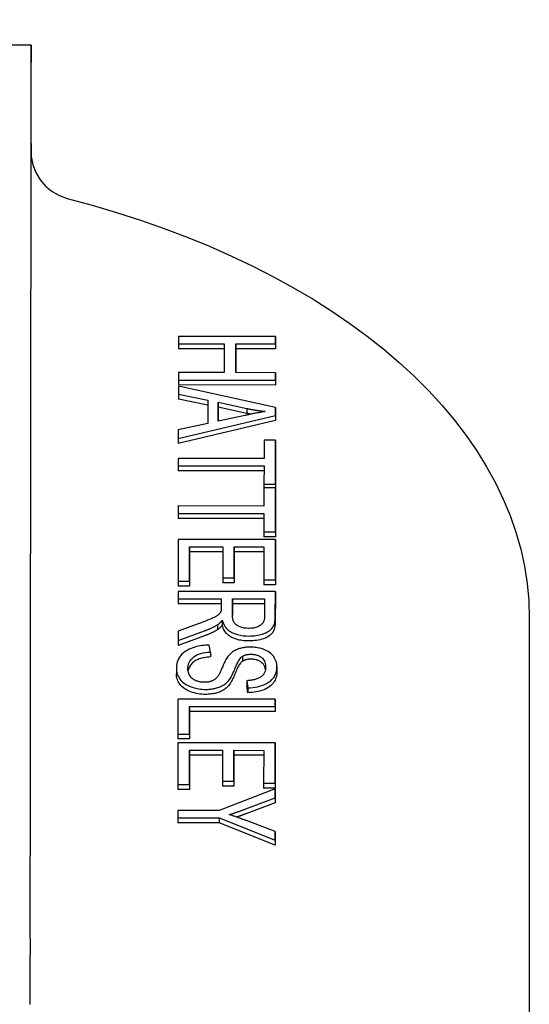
# Model space of a CAD drawing. Header units: millimetres. Extents: x 230 to 512, y 28 to 398.
# Tile 12 of 12: x 491 to 512, y 259 to 299. Entities that reach past the tile are written whole.
import ezdxf

# ---------------------------------------------------------------- set-up
doc = ezdxf.new("R2010")
doc.units = ezdxf.units.MM
doc.layers.add('Detail', color=2, linetype='Continuous')

msp = doc.modelspace()

# ---------------------------------------------------------------- linework, layer by layer
at = {"layer": 'Detail'}
for p, q in [((491.289, 298.274), (468.789, 298.283)), ((491.292, 294.223), (491.292, 293.702)), ((497.352, 286.287), (497.351, 285.983)), ((501.352, 286.286), (497.352, 286.287)), ((501.351, 285.982), (501.352, 286.286)), ((501.352, 286.286), (501.352, 286.081)), ((497.351, 285.983), (497.351, 285.778)), ((497.351, 285.983), (499.235, 285.982)), ((499.235, 285.982), (499.234, 284.793)), ((499.707, 284.793), (499.708, 285.982)), ((499.708, 285.982), (501.351, 285.982)), ((499.708, 285.982), (499.708, 285.777)), ((501.352, 286.081), (501.351, 285.777)), ((501.351, 285.982), (501.351, 285.777)), ((499.235, 285.778), (497.351, 285.778)), ((499.708, 285.777), (499.707, 284.793)), ((501.351, 285.777), (499.708, 285.777)), ((499.234, 284.793), (497.35, 284.794)), ((497.35, 284.794), (497.35, 284.49)), ((501.35, 284.792), (499.707, 284.793)), ((501.35, 284.792), (501.35, 284.588)), ((501.35, 284.488), (501.35, 284.792)), ((497.349, 284.234), (497.349, 283.913)), ((501.348, 283.352), (497.349, 284.234)), ((497.35, 284.49), (497.35, 284.285)), ((497.35, 284.49), (501.35, 284.488)), ((501.35, 284.283), (497.35, 284.285)), ((501.35, 284.588), (501.35, 284.283)), ((501.35, 284.488), (501.35, 284.283)), ((497.349, 283.913), (497.349, 283.708)), ((497.349, 283.913), (498.559, 283.66)), ((498.559, 283.456), (497.349, 283.708)), ((498.559, 283.66), (498.558, 282.699)), ((498.988, 282.793), (498.989, 283.573)), ((498.989, 283.573), (498.989, 283.368)), ((498.989, 283.573), (500.162, 283.319)), ((497.347, 282.087), (501.348, 283.023)), ((498.989, 283.368), (498.988, 282.793)), ((500.098, 283.034), (498.988, 282.793)), ((500.162, 283.114), (498.989, 283.368)), ((500.162, 283.319), (500.162, 283.114)), ((501.348, 283.352), (501.348, 283.147)), ((501.348, 283.023), (501.348, 283.352)), ((501.348, 283.147), (501.348, 282.818)), ((501.348, 283.023), (501.348, 282.818)), ((501.348, 282.818), (497.347, 281.882)), ((498.558, 282.699), (497.347, 282.433)), ((497.347, 282.433), (497.347, 282.087)), ((497.347, 282.087), (497.347, 281.882)), ((500.874, 282.016), (500.873, 281.26)), ((501.347, 282.016), (500.874, 282.016)), ((501.344, 280.197), (501.347, 282.016)), ((501.347, 281.811), (501.344, 279.992)), ((501.347, 282.016), (501.347, 281.811)), ((497.346, 281.262), (497.345, 280.957)), ((500.873, 281.26), (497.346, 281.262)), ((497.345, 280.957), (497.345, 280.753)), ((497.345, 280.957), (500.873, 280.956)), ((500.873, 280.751), (497.345, 280.753)), ((500.873, 280.956), (500.872, 280.197)), ((500.872, 280.197), (500.872, 280.057)), ((500.872, 280.197), (501.344, 280.197)), ((501.344, 280.197), (501.344, 279.992)), ((500.872, 280.057), (500.871, 279.302)), ((501.344, 280.057), (500.872, 280.057)), ((501.342, 278.238), (501.344, 280.057)), ((501.344, 279.852), (501.342, 278.034)), ((501.344, 280.057), (501.344, 279.852)), ((501.344, 279.992), (501.344, 279.992)), ((497.343, 279.303), (497.343, 278.999)), ((500.871, 279.302), (497.343, 279.303)), ((497.343, 278.999), (497.343, 278.794)), ((497.343, 278.999), (500.871, 278.997)), ((500.871, 278.997), (500.87, 278.238)), ((500.87, 278.793), (497.343, 278.794)), ((500.87, 278.238), (500.87, 278.034)), ((500.87, 278.238), (501.342, 278.238)), ((501.342, 278.238), (501.342, 278.034)), ((497.342, 277.922), (497.34, 276.208)), ((501.342, 277.92), (497.342, 277.922)), ((501.342, 278.034), (500.87, 278.034)), ((501.34, 276.259), (501.342, 277.92)), ((501.342, 277.92), (501.342, 277.715)), ((497.812, 276.208), (497.814, 277.617)), ((497.814, 277.412), (497.812, 276.003)), ((497.814, 277.617), (497.814, 277.412)), ((497.814, 277.617), (499.174, 277.617)), ((499.174, 277.412), (497.814, 277.412)), ((499.174, 277.617), (499.172, 276.345)), ((499.645, 276.345), (499.646, 277.616)), ((499.646, 277.412), (499.645, 276.14)), ((499.646, 277.616), (500.869, 277.616)), ((499.646, 277.616), (499.646, 277.412)), ((500.869, 277.411), (499.646, 277.412)), ((500.869, 277.616), (500.867, 276.259)), ((501.342, 277.715), (501.34, 276.054)), ((497.34, 276.208), (497.34, 276.003)), ((497.34, 276.208), (497.812, 276.208)), ((497.812, 276.208), (497.812, 276.003)), ((499.172, 276.345), (499.172, 276.14)), ((499.172, 276.345), (499.645, 276.345)), ((499.645, 276.14), (499.172, 276.14)), ((499.645, 276.345), (499.645, 276.14)), ((500.867, 276.259), (501.34, 276.259)), ((500.867, 276.259), (500.867, 276.054)), ((501.34, 276.259), (501.34, 276.054)), ((497.339, 275.785), (497.339, 275.48)), ((501.339, 275.783), (497.339, 275.785)), ((497.812, 276.003), (497.34, 276.003)), ((501.34, 276.054), (500.867, 276.054)), ((501.338, 274.765), (501.339, 275.783)), ((501.339, 275.783), (501.339, 275.578)), ((497.339, 275.48), (497.339, 275.276)), ((497.339, 275.48), (499.116, 275.48)), ((499.116, 275.48), (499.116, 275.128)), ((499.573, 274.827), (499.574, 275.48)), ((499.574, 275.48), (499.574, 275.275)), ((499.574, 275.48), (500.897, 275.479)), ((500.897, 275.479), (500.896, 274.753)), ((501.339, 275.578), (501.338, 274.561)), ((499.116, 275.275), (497.339, 275.276)), ((499.574, 275.275), (499.573, 274.804)), ((500.897, 275.274), (499.574, 275.275)), ((499.158, 274.595), (499.158, 274.39)), ((511.786, 274.698), (511.786, 255.284)), ((498.17, 274.448), (497.337, 274.144)), ((497.337, 273.765), (498.426, 274.161)), ((497.337, 274.144), (497.337, 273.765)), ((498.96, 274.413), (498.96, 274.208)), ((498.426, 273.957), (497.337, 273.56)), ((497.337, 273.765), (497.337, 273.56)), ((498.666, 273.29), (498.623, 273.577)), ((498.666, 273.29), (498.666, 273.086)), ((499.983, 273.11), (499.983, 272.905)), ((497.268, 272.598), (497.268, 272.393)), ((501.406, 272.682), (501.406, 272.477)), ((500.17, 272.108), (500.17, 271.903)), ((500.17, 272.108), (500.21, 271.817)), ((500.21, 271.613), (500.17, 271.903)), ((500.21, 271.817), (500.21, 271.613)), ((497.334, 271.348), (497.332, 269.914)), ((501.334, 271.347), (497.334, 271.348)), ((501.334, 271.042), (501.334, 271.347)), ((501.334, 271.347), (501.334, 271.142)), ((497.805, 269.914), (497.806, 271.044)), ((497.806, 270.839), (497.805, 269.709)), ((497.806, 271.044), (501.334, 271.042)), ((497.806, 271.044), (497.806, 270.839)), ((501.334, 270.838), (497.806, 270.839)), ((501.334, 271.142), (501.334, 270.838)), ((501.334, 271.042), (501.334, 270.838)), ((497.332, 269.914), (497.805, 269.914)), ((497.332, 269.914), (497.332, 269.709)), ((497.805, 269.709), (497.332, 269.709)), ((497.805, 269.914), (497.805, 269.709)), ((497.332, 269.547), (497.33, 267.833)), ((501.332, 269.545), (497.332, 269.547)), ((497.803, 267.833), (497.804, 269.243)), ((497.804, 269.243), (499.164, 269.242)), ((497.804, 269.243), (497.804, 269.038)), ((499.164, 269.242), (499.162, 267.971)), ((499.635, 267.971), (499.637, 269.242)), ((499.637, 269.242), (500.859, 269.241)), ((499.637, 269.242), (499.637, 269.037)), ((500.859, 269.241), (500.857, 267.884)), ((501.33, 267.884), (501.332, 269.545)), ((501.332, 269.341), (501.33, 267.679)), ((501.332, 269.545), (501.332, 269.341)), ((497.804, 269.038), (497.803, 267.628)), ((499.164, 269.037), (497.804, 269.038)), ((499.637, 269.037), (499.635, 267.766)), ((500.859, 269.037), (499.637, 269.037)), ((497.33, 267.833), (497.803, 267.833)), ((497.33, 267.833), (497.33, 267.628)), ((497.803, 267.628), (497.33, 267.628)), ((497.803, 267.833), (497.803, 267.628)), ((501.33, 267.652), (499.024, 266.768)), ((499.162, 267.971), (499.635, 267.971)), ((499.162, 267.971), (499.162, 267.766)), ((499.635, 267.766), (499.162, 267.766)), ((499.635, 267.971), (499.635, 267.766)), ((500.857, 267.884), (501.33, 267.884)), ((500.857, 267.884), (500.857, 267.68)), ((501.33, 267.679), (500.857, 267.68)), ((501.329, 267.283), (501.33, 267.652)), ((501.33, 267.884), (501.33, 267.679)), ((501.33, 267.652), (501.33, 267.447)), ((500.121, 266.83), (501.329, 267.283)), ((501.33, 267.447), (501.329, 267.078)), ((501.329, 267.283), (501.329, 267.078)), ((501.329, 267.078), (500.121, 266.625)), ((497.329, 266.768), (497.328, 266.464)), ((497.328, 266.464), (499.023, 266.463)), ((497.328, 266.464), (497.328, 266.259)), ((499.024, 266.768), (497.329, 266.768)), ((499.023, 266.463), (501.327, 265.546)), ((499.023, 266.463), (499.023, 266.259)), ((499.023, 266.259), (497.328, 266.259)), ((501.327, 265.341), (499.023, 266.259)), ((501.328, 265.899), (500.151, 266.346)), ((501.327, 265.546), (501.328, 265.899)), ((501.328, 265.695), (501.327, 265.341)), ((501.328, 265.899), (501.328, 265.695)), ((501.327, 265.546), (501.327, 265.341))]:
    msp.add_line(p, q, dxfattribs=at)
at = {"layer": 'Detail', "flags": 128}
for points in [[(491.281, 293.834), (491.281, 293.808), (491.281, 293.782), (491.281, 293.755), (491.282, 293.729), (491.282, 293.702), (491.282, 293.674), (491.283, 293.646), (491.283, 293.618), (491.284, 293.589), (491.284, 293.559), (491.285, 293.529), (491.285, 293.497), (491.285, 293.465), (491.286, 293.432), (491.286, 293.398), (491.286, 293.363), (491.286, 293.328), (491.286, 293.292), (491.285, 293.258), (491.285, 293.225), (491.285, 293.192), (491.284, 293.16), (491.284, 293.129), (491.283, 293.099)], [(491.282, 293.881), (491.282, 293.876), (491.282, 293.851), (491.286, 293.777), (491.293, 293.692), (491.359, 293.354), (491.482, 293.031), (491.659, 292.734), (491.886, 292.472), (492.153, 292.253), (492.455, 292.083), (492.78, 291.968)], [(491.281, 293.098), (491.281, 293.081), (491.281, 293.064), (491.281, 293.047), (491.28, 293.03), (491.28, 293.013), (491.28, 292.997), (491.28, 292.98), (491.279, 292.963), (491.279, 292.946), (491.279, 292.929), (491.279, 292.912), (491.279, 292.895), (491.278, 292.878), (491.278, 292.861), (491.278, 292.844), (491.278, 292.827), (491.278, 292.81), (491.278, 292.793), (491.278, 292.776), (491.278, 292.759), (491.277, 292.742), (491.277, 292.725), (491.277, 292.708), (491.277, 292.691)], [(492.78, 291.968), (493.802, 291.691), (494.807, 291.393), (495.793, 291.074), (496.76, 290.734), (497.707, 290.374), (498.632, 289.995), (499.534, 289.596), (500.412, 289.178), (501.265, 288.742), (502.091, 288.287), (502.891, 287.815), (503.663, 287.325), (504.406, 286.818), (505.118, 286.295), (505.8, 285.755), (506.45, 285.2), (507.067, 284.63), (507.65, 284.046), (508.199, 283.447), (508.712, 282.834), (509.189, 282.209), (509.628, 281.57), (510.03, 280.921), (510.392, 280.26), (510.714, 279.589), (510.996, 278.909), (511.235, 278.22), (511.432, 277.524), (511.587, 276.823), (511.697, 276.117), (511.764, 275.408), (511.786, 274.698)], [(500.927, 283.194), (500.893, 283.189), (500.858, 283.183), (500.822, 283.177), (500.787, 283.17), (500.752, 283.164), (500.716, 283.158), (500.681, 283.151), (500.646, 283.145), (500.611, 283.138), (500.577, 283.132), (500.543, 283.125), (500.509, 283.118), (500.474, 283.112), (500.44, 283.105), (500.406, 283.098), (500.371, 283.091), (500.337, 283.084), (500.302, 283.077), (500.268, 283.07), (500.234, 283.062), (500.199, 283.055), (500.165, 283.048), (500.131, 283.041), (500.098, 283.034)], [(500.162, 283.319), (500.193, 283.312), (500.225, 283.306), (500.256, 283.3), (500.287, 283.294), (500.319, 283.288), (500.35, 283.282), (500.382, 283.276), (500.414, 283.27), (500.445, 283.265), (500.477, 283.259), (500.509, 283.254), (500.541, 283.249), (500.573, 283.244), (500.605, 283.239), (500.637, 283.234), (500.669, 283.229), (500.701, 283.224), (500.733, 283.219), (500.765, 283.215), (500.798, 283.211), (500.83, 283.206), (500.862, 283.202), (500.895, 283.198), (500.927, 283.194)], [(500.326, 283.082), (500.319, 283.083), (500.312, 283.084), (500.306, 283.085), (500.299, 283.087), (500.292, 283.088), (500.285, 283.089), (500.278, 283.091), (500.271, 283.092), (500.265, 283.093), (500.258, 283.095), (500.251, 283.096), (500.244, 283.097), (500.237, 283.099), (500.23, 283.1), (500.224, 283.101), (500.217, 283.103), (500.21, 283.104), (500.203, 283.106), (500.196, 283.107), (500.189, 283.108), (500.183, 283.11), (500.176, 283.111), (500.169, 283.113), (500.162, 283.114)], [(499.097, 274.959), (499.088, 274.938), (499.076, 274.919), (499.063, 274.899), (499.048, 274.88), (499.031, 274.861), (499.014, 274.843), (498.995, 274.826), (498.977, 274.81), (498.957, 274.795), (498.937, 274.781), (498.916, 274.768), (498.894, 274.754), (498.87, 274.741), (498.843, 274.726), (498.811, 274.71), (498.774, 274.691), (498.73, 274.671), (498.678, 274.648), (498.619, 274.623), (498.55, 274.595), (498.472, 274.563), (498.383, 274.529), (498.283, 274.49), (498.17, 274.448)], [(499.116, 275.128), (499.116, 275.121), (499.116, 275.115), (499.116, 275.108), (499.116, 275.101), (499.115, 275.094), (499.115, 275.087), (499.115, 275.079), (499.115, 275.072), (499.114, 275.065), (499.114, 275.058), (499.113, 275.051), (499.113, 275.044), (499.112, 275.037), (499.112, 275.031), (499.111, 275.024), (499.11, 275.017), (499.109, 275.009), (499.108, 275.002), (499.107, 274.995), (499.105, 274.987), (499.104, 274.98), (499.102, 274.973), (499.1, 274.965), (499.097, 274.959)], [(498.96, 274.413), (498.97, 274.42), (498.98, 274.427), (498.99, 274.434), (498.999, 274.441), (499.009, 274.448), (499.018, 274.455), (499.027, 274.463), (499.036, 274.47), (499.044, 274.478), (499.053, 274.485), (499.061, 274.493), (499.069, 274.5), (499.077, 274.508), (499.085, 274.516), (499.093, 274.523), (499.101, 274.531), (499.108, 274.539), (499.116, 274.547), (499.123, 274.555), (499.13, 274.563), (499.137, 274.571), (499.144, 274.579), (499.151, 274.587), (499.158, 274.595)], [(499.158, 274.595), (499.166, 274.562), (499.176, 274.53), (499.188, 274.497), (499.2, 274.465), (499.215, 274.432), (499.231, 274.4), (499.249, 274.369), (499.269, 274.338), (499.291, 274.307), (499.315, 274.278), (499.341, 274.249), (499.37, 274.22), (499.401, 274.193), (499.434, 274.167), (499.471, 274.142), (499.509, 274.118), (499.555, 274.093), (499.617, 274.064), (499.694, 274.034), (499.788, 274.005), (499.898, 273.98), (500.011, 273.962), (500.127, 273.952), (500.246, 273.949)], [(500.246, 274.262), (500.151, 274.266), (500.058, 274.278), (499.969, 274.298), (499.887, 274.324), (499.822, 274.352), (499.772, 274.38), (499.734, 274.407), (499.703, 274.434), (499.678, 274.461), (499.657, 274.487), (499.642, 274.511), (499.63, 274.533), (499.619, 274.555), (499.61, 274.577), (499.602, 274.601), (499.596, 274.624), (499.59, 274.649), (499.585, 274.674), (499.581, 274.699), (499.578, 274.724), (499.576, 274.75), (499.574, 274.776), (499.573, 274.802), (499.573, 274.827)], [(500.246, 273.949), (500.319, 273.95), (500.392, 273.954), (500.464, 273.96), (500.535, 273.969), (500.606, 273.98), (500.674, 273.995), (500.741, 274.011), (500.806, 274.03), (500.87, 274.052), (500.942, 274.081), (501.017, 274.118), (501.092, 274.164), (501.157, 274.216), (501.206, 274.268), (501.24, 274.317), (501.265, 274.362), (501.284, 274.407), (501.3, 274.455), (501.313, 274.504), (501.322, 274.555), (501.33, 274.607), (501.334, 274.66), (501.337, 274.713), (501.338, 274.765)], [(500.896, 274.753), (500.895, 274.723), (500.893, 274.692), (500.889, 274.662), (500.884, 274.631), (500.876, 274.601), (500.867, 274.571), (500.854, 274.541), (500.839, 274.512), (500.821, 274.484), (500.8, 274.456), (500.776, 274.431), (500.75, 274.407), (500.72, 274.385), (500.688, 274.365), (500.652, 274.345), (500.614, 274.328), (500.573, 274.312), (500.531, 274.299), (500.486, 274.287), (500.439, 274.278), (500.392, 274.271), (500.344, 274.266), (500.295, 274.263), (500.246, 274.262)], [(501.338, 274.561), (501.336, 274.486), (501.331, 274.417), (501.323, 274.352), (501.311, 274.291), (501.295, 274.235), (501.277, 274.184), (501.255, 274.137), (501.229, 274.095), (501.2, 274.056), (501.165, 274.019), (501.125, 273.984), (501.08, 273.951), (501.03, 273.92), (500.974, 273.891), (500.914, 273.864), (500.848, 273.839), (500.779, 273.817), (500.708, 273.798), (500.635, 273.781), (500.561, 273.768), (500.485, 273.758), (500.407, 273.75), (500.327, 273.746), (500.246, 273.744)], [(498.426, 274.161), (498.45, 274.17), (498.474, 274.18), (498.498, 274.189), (498.522, 274.198), (498.545, 274.208), (498.569, 274.217), (498.592, 274.227), (498.616, 274.237), (498.639, 274.247), (498.661, 274.257), (498.684, 274.267), (498.707, 274.278), (498.729, 274.288), (498.751, 274.299), (498.773, 274.31), (498.795, 274.321), (498.816, 274.332), (498.837, 274.343), (498.858, 274.354), (498.879, 274.366), (498.9, 274.377), (498.92, 274.389), (498.94, 274.401), (498.96, 274.413)], [(498.96, 274.208), (498.942, 274.197), (498.923, 274.186), (498.905, 274.175), (498.885, 274.164), (498.866, 274.154), (498.846, 274.143), (498.826, 274.132), (498.805, 274.121), (498.784, 274.111), (498.763, 274.1), (498.741, 274.089), (498.719, 274.079), (498.697, 274.068), (498.674, 274.058), (498.651, 274.048), (498.627, 274.037), (498.604, 274.027), (498.579, 274.017), (498.555, 274.007), (498.53, 273.997), (498.504, 273.987), (498.478, 273.977), (498.452, 273.967), (498.426, 273.957)], [(499.158, 274.39), (499.15, 274.38), (499.141, 274.371), (499.133, 274.361), (499.125, 274.352), (499.116, 274.343), (499.108, 274.334), (499.1, 274.325), (499.091, 274.317), (499.083, 274.309), (499.075, 274.301), (499.066, 274.293), (499.058, 274.285), (499.05, 274.278), (499.042, 274.27), (499.033, 274.263), (499.025, 274.256), (499.017, 274.25), (499.009, 274.243), (499, 274.237), (498.992, 274.231), (498.984, 274.225), (498.976, 274.219), (498.968, 274.214), (498.96, 274.208)], [(500.246, 273.744), (500.175, 273.745), (500.107, 273.749), (500.041, 273.754), (499.976, 273.762), (499.914, 273.772), (499.853, 273.784), (499.794, 273.798), (499.737, 273.815), (499.682, 273.834), (499.629, 273.854), (499.577, 273.878), (499.528, 273.903), (499.481, 273.93), (499.437, 273.96), (499.396, 273.993), (499.357, 274.027), (499.322, 274.064), (499.29, 274.104), (499.261, 274.146), (499.234, 274.19), (499.211, 274.236), (499.19, 274.285), (499.173, 274.336), (499.158, 274.39)], [(498.623, 273.577), (498.546, 273.575), (498.469, 273.57), (498.393, 273.563), (498.317, 273.554), (498.242, 273.542), (498.169, 273.528), (498.097, 273.511), (498.026, 273.492), (497.95, 273.468), (497.87, 273.438), (497.788, 273.402), (497.705, 273.359), (497.626, 273.309), (497.555, 273.255), (497.494, 273.198), (497.44, 273.138), (497.395, 273.075), (497.358, 273.01), (497.328, 272.943), (497.305, 272.875), (497.288, 272.806), (497.277, 272.736), (497.271, 272.667), (497.268, 272.599)], [(497.741, 272.612), (497.742, 272.64), (497.744, 272.667), (497.747, 272.694), (497.751, 272.721), (497.757, 272.748), (497.764, 272.775), (497.772, 272.802), (497.782, 272.828), (497.794, 272.854), (497.806, 272.881), (497.821, 272.907), (497.837, 272.932), (497.858, 272.962), (497.888, 272.999), (497.929, 273.042), (497.98, 273.087), (498.042, 273.131), (498.112, 273.169), (498.19, 273.202), (498.276, 273.23), (498.369, 273.252), (498.466, 273.269), (498.566, 273.282), (498.666, 273.29)], [(500.303, 273.491), (500.266, 273.491), (500.228, 273.489), (500.191, 273.488), (500.154, 273.485), (500.118, 273.481), (500.081, 273.477), (500.045, 273.472), (500.009, 273.465), (499.974, 273.458), (499.937, 273.45), (499.899, 273.44), (499.86, 273.429), (499.82, 273.416), (499.779, 273.4), (499.737, 273.383), (499.696, 273.364), (499.656, 273.342), (499.618, 273.32), (499.583, 273.297), (499.549, 273.272), (499.517, 273.247), (499.488, 273.22), (499.46, 273.193), (499.434, 273.166)], [(501.406, 272.681), (501.4, 272.776), (501.381, 272.87), (501.35, 272.961), (501.311, 273.038), (501.272, 273.099), (501.236, 273.146), (501.196, 273.189), (501.152, 273.23), (501.103, 273.269), (501.048, 273.306), (500.988, 273.339), (500.927, 273.369), (500.867, 273.393), (500.808, 273.414), (500.753, 273.431), (500.701, 273.444), (500.653, 273.455), (500.605, 273.465), (500.556, 273.473), (500.506, 273.479), (500.456, 273.484), (500.406, 273.488), (500.355, 273.49), (500.303, 273.491)], [(498.666, 273.086), (498.598, 273.08), (498.534, 273.073), (498.472, 273.065), (498.413, 273.056), (498.357, 273.045), (498.304, 273.032), (498.254, 273.018), (498.207, 273.003), (498.162, 272.987), (498.12, 272.968), (498.079, 272.948), (498.04, 272.925), (498.004, 272.9), (497.969, 272.873), (497.936, 272.844), (497.905, 272.813), (497.876, 272.779), (497.849, 272.744), (497.824, 272.707), (497.803, 272.67), (497.785, 272.631), (497.77, 272.591), (497.758, 272.551), (497.75, 272.509)], [(499.434, 273.166), (499.406, 273.134), (499.379, 273.099), (499.353, 273.06), (499.328, 273.02), (499.304, 272.977), (499.281, 272.933), (499.258, 272.888), (499.237, 272.843), (499.216, 272.798), (499.196, 272.753), (499.178, 272.71), (499.16, 272.669), (499.143, 272.63), (499.127, 272.593), (499.111, 272.556), (499.095, 272.521), (499.079, 272.488), (499.064, 272.456), (499.049, 272.426), (499.035, 272.398), (499.022, 272.373), (499.009, 272.349), (498.996, 272.329), (498.985, 272.311)], [(499.442, 272.14), (499.467, 272.174), (499.492, 272.212), (499.516, 272.253), (499.54, 272.297), (499.564, 272.344), (499.586, 272.392), (499.609, 272.441), (499.631, 272.491), (499.652, 272.54), (499.672, 272.589), (499.692, 272.637), (499.711, 272.682), (499.73, 272.726), (499.747, 272.766), (499.765, 272.805), (499.784, 272.844), (499.805, 272.884), (499.826, 272.922), (499.849, 272.96), (499.872, 272.995), (499.897, 273.028), (499.922, 273.058), (499.951, 273.086), (499.983, 273.11)], [(499.983, 272.905), (499.96, 272.888), (499.936, 272.868), (499.913, 272.843), (499.89, 272.814), (499.866, 272.782), (499.843, 272.745), (499.819, 272.705), (499.795, 272.661), (499.771, 272.613), (499.747, 272.56), (499.723, 272.504), (499.698, 272.444), (499.674, 272.384), (499.651, 272.327), (499.627, 272.273), (499.605, 272.223), (499.583, 272.175), (499.561, 272.131), (499.54, 272.09), (499.519, 272.053), (499.499, 272.018), (499.479, 271.987), (499.46, 271.959), (499.442, 271.935)], [(499.983, 273.11), (499.994, 273.117), (500.006, 273.124), (500.018, 273.13), (500.031, 273.137), (500.044, 273.143), (500.057, 273.149), (500.071, 273.154), (500.085, 273.159), (500.099, 273.164), (500.114, 273.169), (500.129, 273.173), (500.144, 273.177), (500.16, 273.181), (500.175, 273.184), (500.191, 273.187), (500.207, 273.19), (500.223, 273.192), (500.24, 273.194), (500.256, 273.195), (500.273, 273.197), (500.289, 273.198), (500.306, 273.198), (500.323, 273.199), (500.339, 273.199)], [(500.339, 272.994), (500.321, 272.994), (500.304, 272.994), (500.286, 272.993), (500.269, 272.992), (500.252, 272.99), (500.236, 272.989), (500.22, 272.987), (500.203, 272.984), (500.188, 272.982), (500.172, 272.979), (500.157, 272.975), (500.142, 272.972), (500.127, 272.968), (500.113, 272.964), (500.098, 272.959), (500.085, 272.955), (500.071, 272.949), (500.057, 272.944), (500.044, 272.938), (500.031, 272.932), (500.019, 272.926), (500.006, 272.919), (499.994, 272.912), (499.983, 272.905)], [(500.339, 273.199), (500.374, 273.198), (500.409, 273.196), (500.443, 273.193), (500.477, 273.188), (500.51, 273.182), (500.542, 273.174), (500.574, 273.166), (500.604, 273.156), (500.633, 273.144), (500.66, 273.132), (500.686, 273.119), (500.711, 273.105), (500.735, 273.091), (500.759, 273.075), (500.784, 273.055), (500.812, 273.03), (500.84, 272.999), (500.868, 272.96), (500.892, 272.915), (500.911, 272.867), (500.924, 272.817), (500.933, 272.767), (500.938, 272.718), (500.939, 272.669)], [(500.932, 272.571), (500.926, 272.607), (500.917, 272.641), (500.907, 272.674), (500.895, 272.705), (500.88, 272.734), (500.864, 272.761), (500.846, 272.787), (500.826, 272.812), (500.803, 272.834), (500.779, 272.855), (500.753, 272.874), (500.726, 272.892), (500.698, 272.908), (500.669, 272.923), (500.64, 272.937), (500.61, 272.949), (500.579, 272.959), (500.547, 272.969), (500.514, 272.976), (500.481, 272.983), (500.447, 272.988), (500.412, 272.991), (500.376, 272.993), (500.339, 272.994)], [(497.268, 272.599), (497.27, 272.548), (497.275, 272.497), (497.284, 272.446), (497.297, 272.396), (497.315, 272.346), (497.336, 272.297), (497.362, 272.249), (497.392, 272.201), (497.427, 272.155), (497.469, 272.106), (497.521, 272.055), (497.585, 272.003), (497.661, 271.952), (497.748, 271.905), (497.834, 271.866), (497.917, 271.836), (497.994, 271.813), (498.062, 271.795), (498.127, 271.781), (498.193, 271.77), (498.26, 271.761), (498.328, 271.755), (498.396, 271.751), (498.466, 271.75)], [(498.42, 272.042), (498.384, 272.043), (498.349, 272.044), (498.313, 272.048), (498.278, 272.052), (498.244, 272.058), (498.21, 272.065), (498.178, 272.073), (498.144, 272.083), (498.108, 272.095), (498.07, 272.11), (498.031, 272.128), (497.992, 272.15), (497.954, 272.176), (497.921, 272.203), (497.891, 272.231), (497.864, 272.261), (497.841, 272.291), (497.82, 272.323), (497.799, 272.358), (497.781, 272.399), (497.765, 272.444), (497.752, 272.495), (497.744, 272.551), (497.741, 272.612)], [(500.939, 272.669), (500.937, 272.613), (500.93, 272.558), (500.916, 272.502), (500.896, 272.447), (500.868, 272.395), (500.836, 272.35), (500.802, 272.313), (500.769, 272.284), (500.739, 272.262), (500.71, 272.244), (500.68, 272.227), (500.648, 272.211), (500.614, 272.196), (500.579, 272.182), (500.542, 272.17), (500.503, 272.158), (500.464, 272.148), (500.423, 272.139), (500.382, 272.132), (500.341, 272.125), (500.299, 272.119), (500.256, 272.115), (500.213, 272.111), (500.17, 272.108)], [(500.21, 271.817), (500.309, 271.821), (500.407, 271.83), (500.504, 271.843), (500.598, 271.86), (500.69, 271.882), (500.778, 271.908), (500.864, 271.939), (500.945, 271.975), (501.021, 272.016), (501.089, 272.061), (501.147, 272.107), (501.196, 272.153), (501.237, 272.198), (501.27, 272.242), (501.298, 272.284), (501.322, 272.327), (501.343, 272.37), (501.36, 272.414), (501.375, 272.458), (501.386, 272.502), (501.395, 272.546), (501.401, 272.591), (501.405, 272.636), (501.406, 272.681)], [(501.406, 272.476), (501.403, 272.413), (501.397, 272.352), (501.385, 272.293), (501.37, 272.236), (501.349, 272.181), (501.325, 272.127), (501.296, 272.076), (501.262, 272.026), (501.224, 271.979), (501.182, 271.934), (501.135, 271.892), (501.085, 271.853), (501.03, 271.817), (500.97, 271.784), (500.907, 271.753), (500.839, 271.725), (500.768, 271.7), (500.695, 271.679), (500.62, 271.66), (500.542, 271.644), (500.463, 271.632), (500.38, 271.622), (500.296, 271.616), (500.21, 271.613)], [(498.466, 271.545), (498.386, 271.547), (498.308, 271.552), (498.231, 271.56), (498.155, 271.572), (498.08, 271.586), (498.007, 271.604), (497.935, 271.626), (497.864, 271.65), (497.795, 271.678), (497.731, 271.709), (497.67, 271.742), (497.613, 271.778), (497.56, 271.817), (497.511, 271.859), (497.466, 271.904), (497.425, 271.952), (497.388, 272.002), (497.356, 272.054), (497.329, 272.106), (497.307, 272.161), (497.29, 272.217), (497.278, 272.274), (497.271, 272.333), (497.268, 272.394)], [(498.985, 272.311), (498.971, 272.29), (498.955, 272.27), (498.939, 272.249), (498.922, 272.229), (498.903, 272.21), (498.883, 272.191), (498.862, 272.172), (498.838, 272.155), (498.813, 272.138), (498.786, 272.122), (498.759, 272.108), (498.732, 272.096), (498.705, 272.086), (498.678, 272.077), (498.652, 272.07), (498.627, 272.064), (498.602, 272.058), (498.577, 272.054), (498.552, 272.05), (498.526, 272.047), (498.5, 272.045), (498.473, 272.043), (498.447, 272.042), (498.42, 272.042)], [(498.466, 271.75), (498.505, 271.75), (498.543, 271.751), (498.582, 271.753), (498.62, 271.756), (498.658, 271.759), (498.696, 271.763), (498.733, 271.768), (498.77, 271.774), (498.807, 271.781), (498.844, 271.788), (498.882, 271.797), (498.924, 271.809), (498.969, 271.822), (499.016, 271.838), (499.064, 271.858), (499.114, 271.88), (499.165, 271.907), (499.214, 271.936), (499.259, 271.967), (499.301, 271.999), (499.341, 272.033), (499.377, 272.068), (499.411, 272.103), (499.442, 272.14)], [(499.442, 271.935), (499.414, 271.902), (499.385, 271.871), (499.355, 271.842), (499.324, 271.813), (499.292, 271.787), (499.259, 271.761), (499.224, 271.738), (499.188, 271.715), (499.151, 271.694), (499.113, 271.675), (499.073, 271.657), (499.033, 271.64), (498.991, 271.625), (498.948, 271.611), (498.905, 271.599), (498.86, 271.587), (498.814, 271.577), (498.768, 271.569), (498.72, 271.562), (498.671, 271.556), (498.621, 271.551), (498.57, 271.548), (498.519, 271.546), (498.466, 271.545)], [(499.444, 266.596), (499.473, 266.605), (499.502, 266.614), (499.531, 266.623), (499.56, 266.633), (499.588, 266.642), (499.617, 266.651), (499.646, 266.661), (499.674, 266.67), (499.702, 266.68), (499.731, 266.69), (499.759, 266.699), (499.787, 266.709), (499.816, 266.719), (499.844, 266.729), (499.872, 266.738), (499.9, 266.748), (499.928, 266.758), (499.956, 266.769), (499.983, 266.779), (500.011, 266.789), (500.039, 266.799), (500.066, 266.809), (500.094, 266.82), (500.121, 266.83)], [(500.151, 266.346), (500.123, 266.357), (500.094, 266.367), (500.064, 266.378), (500.035, 266.389), (500.006, 266.4), (499.977, 266.41), (499.948, 266.421), (499.918, 266.432), (499.889, 266.442), (499.86, 266.453), (499.83, 266.463), (499.801, 266.474), (499.772, 266.484), (499.742, 266.494), (499.713, 266.505), (499.683, 266.515), (499.654, 266.525), (499.624, 266.536), (499.594, 266.546), (499.564, 266.556), (499.534, 266.566), (499.504, 266.576), (499.474, 266.586), (499.444, 266.596)], [(500.121, 266.625), (500.106, 266.62), (500.091, 266.614), (500.075, 266.608), (500.06, 266.602), (500.045, 266.596), (500.029, 266.591), (500.014, 266.585), (499.998, 266.579), (499.983, 266.574), (499.967, 266.568), (499.952, 266.562), (499.937, 266.557), (499.921, 266.551), (499.906, 266.546), (499.89, 266.54), (499.875, 266.535), (499.859, 266.529), (499.844, 266.524), (499.828, 266.518), (499.813, 266.513), (499.797, 266.508), (499.782, 266.502), (499.766, 266.497), (499.751, 266.492)], [(491.241, 262.1), (491.241, 262.075), (491.241, 262.051), (491.241, 262.026), (491.241, 262.001), (491.241, 261.976), (491.242, 261.952), (491.242, 261.927), (491.242, 261.902), (491.242, 261.878), (491.242, 261.853), (491.242, 261.828), (491.242, 261.804), (491.242, 261.779), (491.242, 261.754), (491.242, 261.73), (491.243, 261.705), (491.243, 261.68), (491.243, 261.656), (491.243, 261.631), (491.243, 261.606), (491.244, 261.582), (491.244, 261.557), (491.244, 261.532), (491.244, 261.508)], [(491.246, 261.508), (491.247, 261.458), (491.247, 261.41), (491.247, 261.363), (491.248, 261.318), (491.248, 261.273), (491.248, 261.228), (491.248, 261.184), (491.248, 261.139), (491.248, 261.093), (491.248, 261.046), (491.247, 260.998), (491.247, 260.949), (491.247, 260.9), (491.246, 260.852), (491.246, 260.806), (491.245, 260.761), (491.244, 260.716), (491.244, 260.672), (491.243, 260.629), (491.243, 260.586), (491.242, 260.544), (491.242, 260.502), (491.242, 260.46), (491.242, 260.418)]]:
    msp.add_lwpolyline(points, dxfattribs=at)
at = {"layer": 'Detail'}
for centre, major_axis, start_param, end_param in [((491.285, 288.774), (0.004, 9.5), 5.323254, 6.716055), ((491.261, 106.767), (0.081, 210), 0.43287, 0.471706), ((491.261, 106.767), (0.081, 210), 0.483538, 0.738193), ((491.261, 106.767), (0.081, 210), 0.750025, 0.761434)]:
    msp.add_ellipse(centre, major_axis=major_axis, ratio=0.000551, start_param=start_param, end_param=end_param, dxfattribs=at)

doc.saveas('drawing.dxf')
